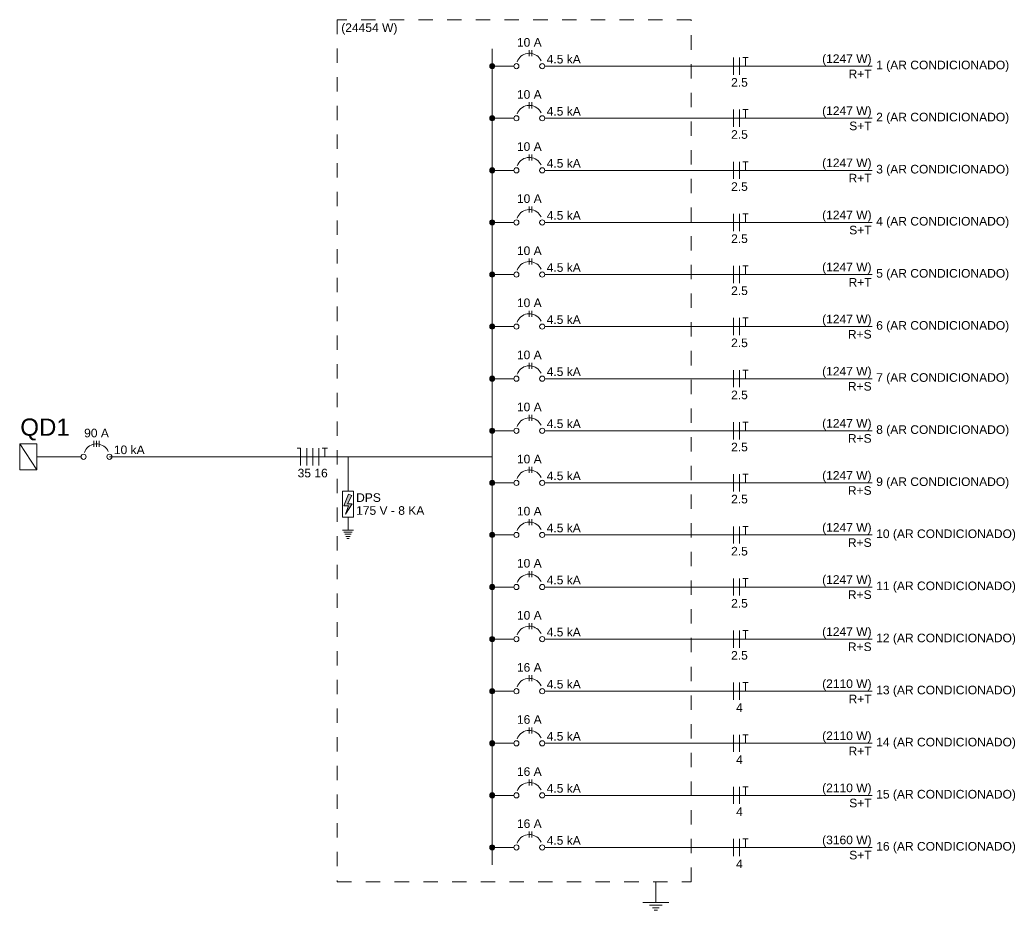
# Model space of a CAD drawing. Header units: feet. Extents: x -18 to 1038, y -110 to 48.
# Tile 193 of 199: x 921.68 to 930.25, y -9.59 to -1.83. Entities that reach past the tile are written whole.
import ezdxf

# ---------------------------------------------------------------- set-up
doc = ezdxf.new("R2010")
doc.units = ezdxf.units.FT
doc.header["$MEASUREMENT"] = 0
doc.linetypes.add('JIS_02_1.2', pattern=[0.25, 0.125, -0.125])
for name, color, linetype, lineweight in [('DI-Barramento', 6, 'Continuous', 5), ('DI-Disjuntor', 1, 'Continuous', 5), ('DI-Fios', 3, 'Continuous', 5), ('DI-Linhas do diagrama', 9, 'Continuous', 5), ('DI-Pontilhado', 7, 'JIS_02_1.2', 5), ('DI-Textos do diagrama', 7, 'Continuous', 5), ('DI-Títulos', 3, 'Continuous', 5)]:
    doc.layers.add(name, color=color, linetype=linetype, lineweight=lineweight)
doc.styles.add('Arial', font='arial.ttf')

msp = doc.modelspace()

# ---------------------------------------------------------------- hatches: boundary and pattern name
at = {"layer": 'DI-Barramento', "linetype": 'Continuous'}
msp.add_hatch(color=256, dxfattribs=at).paths.add_polyline_path([(925.8135, -2.2371), (925.8135, -2.2352), (925.8132, -2.2332), (925.8128, -2.2313), (925.8122, -2.2294), (925.8114, -2.2276), (925.8105, -2.2259), (925.8095, -2.2242), (925.8083, -2.2227), (925.8069, -2.2212), (925.8055, -2.2199), (925.8039, -2.2187), (925.8023, -2.2177), (925.8005, -2.2168), (925.7987, -2.216), (925.7969, -2.2154), (925.7949, -2.215), (925.793, -2.2147), (925.791, -2.2146), (925.7891, -2.2147), (925.7871, -2.215), (925.7852, -2.2154), (925.7833, -2.216), (925.7815, -2.2168), (925.7798, -2.2177), (925.7781, -2.2187), (925.7766, -2.2199), (925.7751, -2.2212), (925.7738, -2.2227), (925.7726, -2.2242), (925.7716, -2.2259), (925.7706, -2.2276), (925.7699, -2.2294), (925.7693, -2.2313), (925.7689, -2.2332), (925.7686, -2.2352), (925.7685, -2.2371), (925.7686, -2.2391), (925.7689, -2.2411), (925.7693, -2.243), (925.7699, -2.2448), (925.7706, -2.2467), (925.7716, -2.2484), (925.7726, -2.25), (925.7738, -2.2516), (925.7751, -2.2531), (925.7766, -2.2544), (925.7781, -2.2556), (925.7798, -2.2566), (925.7815, -2.2575), (925.7833, -2.2583), (925.7852, -2.2589), (925.7871, -2.2593), (925.7891, -2.2596), (925.791, -2.2596), (925.793, -2.2596), (925.7949, -2.2593), (925.7969, -2.2589), (925.7987, -2.2583), (925.8005, -2.2575), (925.8023, -2.2566), (925.8039, -2.2556), (925.8055, -2.2544), (925.8069, -2.2531), (925.8083, -2.2516), (925.8095, -2.25), (925.8105, -2.2484), (925.8114, -2.2467), (925.8122, -2.2448), (925.8128, -2.243), (925.8132, -2.2411), (925.8135, -2.2391)])
at = {"layer": 'DI-Textos do diagrama', "linetype": 'Continuous'}
for color, points in [(256, [(925.8135, -2.6909), (925.8135, -2.6889), (925.8132, -2.687), (925.8128, -2.6851), (925.8122, -2.6832), (925.8114, -2.6814), (925.8105, -2.6796), (925.8095, -2.678), (925.8083, -2.6764), (925.8069, -2.675), (925.8055, -2.6737), (925.8039, -2.6725), (925.8023, -2.6714), (925.8005, -2.6705), (925.7987, -2.6698), (925.7969, -2.6692), (925.7949, -2.6687), (925.793, -2.6685), (925.791, -2.6684), (925.7891, -2.6685), (925.7871, -2.6687), (925.7852, -2.6692), (925.7833, -2.6698), (925.7815, -2.6705), (925.7798, -2.6714), (925.7781, -2.6725), (925.7766, -2.6737), (925.7751, -2.675), (925.7738, -2.6764), (925.7726, -2.678), (925.7716, -2.6796), (925.7706, -2.6814), (925.7699, -2.6832), (925.7693, -2.6851), (925.7689, -2.687), (925.7686, -2.6889), (925.7685, -2.6909), (925.7686, -2.6929), (925.7689, -2.6948), (925.7693, -2.6967), (925.7699, -2.6986), (925.7706, -2.7004), (925.7716, -2.7021), (925.7726, -2.7038), (925.7738, -2.7054), (925.7751, -2.7068), (925.7766, -2.7081), (925.7781, -2.7093), (925.7798, -2.7104), (925.7815, -2.7113), (925.7833, -2.712), (925.7852, -2.7126), (925.7871, -2.7131), (925.7891, -2.7133), (925.791, -2.7134), (925.793, -2.7133), (925.7949, -2.7131), (925.7969, -2.7126), (925.7987, -2.712), (925.8005, -2.7113), (925.8023, -2.7104), (925.8039, -2.7093), (925.8055, -2.7081), (925.8069, -2.7068), (925.8083, -2.7054), (925.8095, -2.7038), (925.8105, -2.7021), (925.8114, -2.7004), (925.8122, -2.6986), (925.8128, -2.6967), (925.8132, -2.6948), (925.8135, -2.6929)]), (256, [(925.8135, -3.1446), (925.8135, -3.1427), (925.8132, -3.1407), (925.8128, -3.1388), (925.8122, -3.1369), (925.8114, -3.1351), (925.8105, -3.1334), (925.8095, -3.1317), (925.8083, -3.1302), (925.8069, -3.1287), (925.8055, -3.1274), (925.8039, -3.1262), (925.8023, -3.1252), (925.8005, -3.1243), (925.7987, -3.1235), (925.7969, -3.1229), (925.7949, -3.1225), (925.793, -3.1222), (925.791, -3.1221), (925.7891, -3.1222), (925.7871, -3.1225), (925.7852, -3.1229), (925.7833, -3.1235), (925.7815, -3.1243), (925.7798, -3.1252), (925.7781, -3.1262), (925.7766, -3.1274), (925.7751, -3.1287), (925.7738, -3.1302), (925.7726, -3.1317), (925.7716, -3.1334), (925.7706, -3.1351), (925.7699, -3.1369), (925.7693, -3.1388), (925.7689, -3.1407), (925.7686, -3.1427), (925.7685, -3.1446), (925.7686, -3.1466), (925.7689, -3.1486), (925.7693, -3.1505), (925.7699, -3.1523), (925.7706, -3.1542), (925.7716, -3.1559), (925.7726, -3.1575), (925.7738, -3.1591), (925.7751, -3.1606), (925.7766, -3.1619), (925.7781, -3.1631), (925.7798, -3.1641), (925.7815, -3.165), (925.7833, -3.1658), (925.7852, -3.1664), (925.7871, -3.1668), (925.7891, -3.1671), (925.791, -3.1671), (925.793, -3.1671), (925.7949, -3.1668), (925.7969, -3.1664), (925.7987, -3.1658), (925.8005, -3.165), (925.8023, -3.1641), (925.8039, -3.1631), (925.8055, -3.1619), (925.8069, -3.1606), (925.8083, -3.1591), (925.8095, -3.1575), (925.8105, -3.1559), (925.8114, -3.1542), (925.8122, -3.1523), (925.8128, -3.1505), (925.8132, -3.1486), (925.8135, -3.1466)]), (256, [(925.8135, -3.5984), (925.8135, -3.5964), (925.8132, -3.5945), (925.8128, -3.5926), (925.8122, -3.5907), (925.8114, -3.5889), (925.8105, -3.5871), (925.8095, -3.5855), (925.8083, -3.5839), (925.8069, -3.5825), (925.8055, -3.5812), (925.8039, -3.58), (925.8023, -3.5789), (925.8005, -3.578), (925.7987, -3.5773), (925.7969, -3.5767), (925.7949, -3.5762), (925.793, -3.576), (925.791, -3.5759), (925.7891, -3.576), (925.7871, -3.5762), (925.7852, -3.5767), (925.7833, -3.5773), (925.7815, -3.578), (925.7798, -3.5789), (925.7781, -3.58), (925.7766, -3.5812), (925.7751, -3.5825), (925.7738, -3.5839), (925.7726, -3.5855), (925.7716, -3.5871), (925.7706, -3.5889), (925.7699, -3.5907), (925.7693, -3.5926), (925.7689, -3.5945), (925.7686, -3.5964), (925.7685, -3.5984), (925.7686, -3.6004), (925.7689, -3.6023), (925.7693, -3.6042), (925.7699, -3.6061), (925.7706, -3.6079), (925.7716, -3.6096), (925.7726, -3.6113), (925.7738, -3.6129), (925.7751, -3.6143), (925.7766, -3.6156), (925.7781, -3.6168), (925.7798, -3.6179), (925.7815, -3.6188), (925.7833, -3.6195), (925.7852, -3.6201), (925.7871, -3.6206), (925.7891, -3.6208), (925.791, -3.6209), (925.793, -3.6208), (925.7949, -3.6206), (925.7969, -3.6201), (925.7987, -3.6195), (925.8005, -3.6188), (925.8023, -3.6179), (925.8039, -3.6168), (925.8055, -3.6156), (925.8069, -3.6143), (925.8083, -3.6129), (925.8095, -3.6113), (925.8105, -3.6096), (925.8114, -3.6079), (925.8122, -3.6061), (925.8128, -3.6042), (925.8132, -3.6023), (925.8135, -3.6004)]), (256, [(925.8135, -4.0521), (925.8135, -4.0502), (925.8132, -4.0482), (925.8128, -4.0463), (925.8122, -4.0444), (925.8114, -4.0426), (925.8105, -4.0409), (925.8095, -4.0392), (925.8083, -4.0377), (925.8069, -4.0362), (925.8055, -4.0349), (925.8039, -4.0337), (925.8023, -4.0327), (925.8005, -4.0318), (925.7987, -4.031), (925.7969, -4.0304), (925.7949, -4.03), (925.793, -4.0297), (925.791, -4.0296), (925.7891, -4.0297), (925.7871, -4.03), (925.7852, -4.0304), (925.7833, -4.031), (925.7815, -4.0318), (925.7798, -4.0327), (925.7781, -4.0337), (925.7766, -4.0349), (925.7751, -4.0362), (925.7738, -4.0377), (925.7726, -4.0392), (925.7716, -4.0409), (925.7706, -4.0426), (925.7699, -4.0444), (925.7693, -4.0463), (925.7689, -4.0482), (925.7686, -4.0502), (925.7685, -4.0521), (925.7686, -4.0541), (925.7689, -4.0561), (925.7693, -4.058), (925.7699, -4.0598), (925.7706, -4.0617), (925.7716, -4.0634), (925.7726, -4.065), (925.7738, -4.0666), (925.7751, -4.0681), (925.7766, -4.0694), (925.7781, -4.0706), (925.7798, -4.0716), (925.7815, -4.0725), (925.7833, -4.0733), (925.7852, -4.0739), (925.7871, -4.0743), (925.7891, -4.0746), (925.791, -4.0746), (925.793, -4.0746), (925.7949, -4.0743), (925.7969, -4.0739), (925.7987, -4.0733), (925.8005, -4.0725), (925.8023, -4.0716), (925.8039, -4.0706), (925.8055, -4.0694), (925.8069, -4.0681), (925.8083, -4.0666), (925.8095, -4.065), (925.8105, -4.0634), (925.8114, -4.0617), (925.8122, -4.0598), (925.8128, -4.058), (925.8132, -4.0561), (925.8135, -4.0541)]), (256, [(925.8135, -4.5059), (925.8135, -4.5039), (925.8132, -4.502), (925.8128, -4.5001), (925.8122, -4.4982), (925.8114, -4.4964), (925.8105, -4.4946), (925.8095, -4.493), (925.8083, -4.4914), (925.8069, -4.49), (925.8055, -4.4887), (925.8039, -4.4875), (925.8023, -4.4864), (925.8005, -4.4855), (925.7987, -4.4848), (925.7969, -4.4842), (925.7949, -4.4837), (925.793, -4.4835), (925.791, -4.4834), (925.7891, -4.4835), (925.7871, -4.4837), (925.7852, -4.4842), (925.7833, -4.4848), (925.7815, -4.4855), (925.7798, -4.4864), (925.7781, -4.4875), (925.7766, -4.4887), (925.7751, -4.49), (925.7738, -4.4914), (925.7726, -4.493), (925.7716, -4.4946), (925.7706, -4.4964), (925.7699, -4.4982), (925.7693, -4.5001), (925.7689, -4.502), (925.7686, -4.5039), (925.7685, -4.5059), (925.7686, -4.5079), (925.7689, -4.5098), (925.7693, -4.5117), (925.7699, -4.5136), (925.7706, -4.5154), (925.7716, -4.5171), (925.7726, -4.5188), (925.7738, -4.5204), (925.7751, -4.5218), (925.7766, -4.5231), (925.7781, -4.5243), (925.7798, -4.5254), (925.7815, -4.5263), (925.7833, -4.527), (925.7852, -4.5276), (925.7871, -4.5281), (925.7891, -4.5283), (925.791, -4.5284), (925.793, -4.5283), (925.7949, -4.5281), (925.7969, -4.5276), (925.7987, -4.527), (925.8005, -4.5263), (925.8023, -4.5254), (925.8039, -4.5243), (925.8055, -4.5231), (925.8069, -4.5218), (925.8083, -4.5204), (925.8095, -4.5188), (925.8105, -4.5171), (925.8114, -4.5154), (925.8122, -4.5136), (925.8128, -4.5117), (925.8132, -4.5098), (925.8135, -4.5079)]), (256, [(925.8135, -4.9596), (925.8135, -4.9577), (925.8132, -4.9557), (925.8128, -4.9538), (925.8122, -4.9519), (925.8114, -4.9501), (925.8105, -4.9484), (925.8095, -4.9467), (925.8083, -4.9452), (925.8069, -4.9437), (925.8055, -4.9424), (925.8039, -4.9412), (925.8023, -4.9402), (925.8005, -4.9393), (925.7987, -4.9385), (925.7969, -4.9379), (925.7949, -4.9375), (925.793, -4.9372), (925.791, -4.9371), (925.7891, -4.9372), (925.7871, -4.9375), (925.7852, -4.9379), (925.7833, -4.9385), (925.7815, -4.9393), (925.7798, -4.9402), (925.7781, -4.9412), (925.7766, -4.9424), (925.7751, -4.9437), (925.7738, -4.9452), (925.7726, -4.9467), (925.7716, -4.9484), (925.7706, -4.9501), (925.7699, -4.9519), (925.7693, -4.9538), (925.7689, -4.9557), (925.7686, -4.9577), (925.7685, -4.9596), (925.7686, -4.9616), (925.7689, -4.9636), (925.7693, -4.9655), (925.7699, -4.9673), (925.7706, -4.9692), (925.7716, -4.9709), (925.7726, -4.9725), (925.7738, -4.9741), (925.7751, -4.9756), (925.7766, -4.9769), (925.7781, -4.9781), (925.7798, -4.9791), (925.7815, -4.98), (925.7833, -4.9808), (925.7852, -4.9814), (925.7871, -4.9818), (925.7891, -4.9821), (925.791, -4.9821), (925.793, -4.9821), (925.7949, -4.9818), (925.7969, -4.9814), (925.7987, -4.9808), (925.8005, -4.98), (925.8023, -4.9791), (925.8039, -4.9781), (925.8055, -4.9769), (925.8069, -4.9756), (925.8083, -4.9741), (925.8095, -4.9725), (925.8105, -4.9709), (925.8114, -4.9692), (925.8122, -4.9673), (925.8128, -4.9655), (925.8132, -4.9636), (925.8135, -4.9616)]), (256, [(925.8135, -5.4134), (925.8135, -5.4114), (925.8132, -5.4095), (925.8128, -5.4076), (925.8122, -5.4057), (925.8114, -5.4039), (925.8105, -5.4021), (925.8095, -5.4005), (925.8083, -5.3989), (925.8069, -5.3975), (925.8055, -5.3962), (925.8039, -5.395), (925.8023, -5.3939), (925.8005, -5.393), (925.7987, -5.3923), (925.7969, -5.3917), (925.7949, -5.3912), (925.793, -5.391), (925.791, -5.3909), (925.7891, -5.391), (925.7871, -5.3912), (925.7852, -5.3917), (925.7833, -5.3923), (925.7815, -5.393), (925.7798, -5.3939), (925.7781, -5.395), (925.7766, -5.3962), (925.7751, -5.3975), (925.7738, -5.3989), (925.7726, -5.4005), (925.7716, -5.4021), (925.7706, -5.4039), (925.7699, -5.4057), (925.7693, -5.4076), (925.7689, -5.4095), (925.7686, -5.4114), (925.7685, -5.4134), (925.7686, -5.4154), (925.7689, -5.4173), (925.7693, -5.4192), (925.7699, -5.4211), (925.7706, -5.4229), (925.7716, -5.4246), (925.7726, -5.4263), (925.7738, -5.4279), (925.7751, -5.4293), (925.7766, -5.4306), (925.7781, -5.4318), (925.7798, -5.4329), (925.7815, -5.4338), (925.7833, -5.4345), (925.7852, -5.4351), (925.7871, -5.4356), (925.7891, -5.4358), (925.791, -5.4359), (925.793, -5.4358), (925.7949, -5.4356), (925.7969, -5.4351), (925.7987, -5.4345), (925.8005, -5.4338), (925.8023, -5.4329), (925.8039, -5.4318), (925.8055, -5.4306), (925.8069, -5.4293), (925.8083, -5.4279), (925.8095, -5.4263), (925.8105, -5.4246), (925.8114, -5.4229), (925.8122, -5.4211), (925.8128, -5.4192), (925.8132, -5.4173), (925.8135, -5.4154)]), (256, [(925.8135, -5.8671), (925.8135, -5.8652), (925.8132, -5.8632), (925.8128, -5.8613), (925.8122, -5.8594), (925.8114, -5.8576), (925.8105, -5.8559), (925.8095, -5.8542), (925.8083, -5.8527), (925.8069, -5.8512), (925.8055, -5.8499), (925.8039, -5.8487), (925.8023, -5.8477), (925.8005, -5.8468), (925.7987, -5.846), (925.7969, -5.8454), (925.7949, -5.845), (925.793, -5.8447), (925.791, -5.8446), (925.7891, -5.8447), (925.7871, -5.845), (925.7852, -5.8454), (925.7833, -5.846), (925.7815, -5.8468), (925.7798, -5.8477), (925.7781, -5.8487), (925.7766, -5.8499), (925.7751, -5.8512), (925.7738, -5.8527), (925.7726, -5.8542), (925.7716, -5.8559), (925.7706, -5.8576), (925.7699, -5.8594), (925.7693, -5.8613), (925.7689, -5.8632), (925.7686, -5.8652), (925.7685, -5.8671), (925.7686, -5.8691), (925.7689, -5.8711), (925.7693, -5.873), (925.7699, -5.8748), (925.7706, -5.8767), (925.7716, -5.8784), (925.7726, -5.88), (925.7738, -5.8816), (925.7751, -5.8831), (925.7766, -5.8844), (925.7781, -5.8856), (925.7798, -5.8866), (925.7815, -5.8875), (925.7833, -5.8883), (925.7852, -5.8889), (925.7871, -5.8893), (925.7891, -5.8896), (925.791, -5.8896), (925.793, -5.8896), (925.7949, -5.8893), (925.7969, -5.8889), (925.7987, -5.8883), (925.8005, -5.8875), (925.8023, -5.8866), (925.8039, -5.8856), (925.8055, -5.8844), (925.8069, -5.8831), (925.8083, -5.8816), (925.8095, -5.88), (925.8105, -5.8784), (925.8114, -5.8767), (925.8122, -5.8748), (925.8128, -5.873), (925.8132, -5.8711), (925.8135, -5.8691)]), (7, [(924.5667, -5.9763), (924.5292, -6.0505), (924.5704, -6.0505), (924.5142, -6.1405), (924.5404, -6.0685), (924.4973, -6.0685), (924.5404, -5.965)]), (256, [(925.8135, -6.3209), (925.8135, -6.3189), (925.8132, -6.317), (925.8128, -6.3151), (925.8122, -6.3132), (925.8114, -6.3114), (925.8105, -6.3096), (925.8095, -6.308), (925.8083, -6.3064), (925.8069, -6.305), (925.8055, -6.3037), (925.8039, -6.3025), (925.8023, -6.3014), (925.8005, -6.3005), (925.7987, -6.2998), (925.7969, -6.2992), (925.7949, -6.2987), (925.793, -6.2985), (925.791, -6.2984), (925.7891, -6.2985), (925.7871, -6.2987), (925.7852, -6.2992), (925.7833, -6.2998), (925.7815, -6.3005), (925.7798, -6.3014), (925.7781, -6.3025), (925.7766, -6.3037), (925.7751, -6.305), (925.7738, -6.3064), (925.7726, -6.308), (925.7716, -6.3096), (925.7706, -6.3114), (925.7699, -6.3132), (925.7693, -6.3151), (925.7689, -6.317), (925.7686, -6.3189), (925.7685, -6.3209), (925.7686, -6.3229), (925.7689, -6.3248), (925.7693, -6.3267), (925.7699, -6.3286), (925.7706, -6.3304), (925.7716, -6.3321), (925.7726, -6.3338), (925.7738, -6.3354), (925.7751, -6.3368), (925.7766, -6.3381), (925.7781, -6.3393), (925.7798, -6.3404), (925.7815, -6.3413), (925.7833, -6.342), (925.7852, -6.3426), (925.7871, -6.3431), (925.7891, -6.3433), (925.791, -6.3434), (925.793, -6.3433), (925.7949, -6.3431), (925.7969, -6.3426), (925.7987, -6.342), (925.8005, -6.3413), (925.8023, -6.3404), (925.8039, -6.3393), (925.8055, -6.3381), (925.8069, -6.3368), (925.8083, -6.3354), (925.8095, -6.3338), (925.8105, -6.3321), (925.8114, -6.3304), (925.8122, -6.3286), (925.8128, -6.3267), (925.8132, -6.3248), (925.8135, -6.3229)]), (256, [(925.8135, -6.7746), (925.8135, -6.7727), (925.8132, -6.7707), (925.8128, -6.7688), (925.8122, -6.7669), (925.8114, -6.7651), (925.8105, -6.7634), (925.8095, -6.7617), (925.8083, -6.7602), (925.8069, -6.7587), (925.8055, -6.7574), (925.8039, -6.7562), (925.8023, -6.7552), (925.8005, -6.7543), (925.7987, -6.7535), (925.7969, -6.7529), (925.7949, -6.7525), (925.793, -6.7522), (925.791, -6.7521), (925.7891, -6.7522), (925.7871, -6.7525), (925.7852, -6.7529), (925.7833, -6.7535), (925.7815, -6.7543), (925.7798, -6.7552), (925.7781, -6.7562), (925.7766, -6.7574), (925.7751, -6.7587), (925.7738, -6.7602), (925.7726, -6.7617), (925.7716, -6.7634), (925.7706, -6.7651), (925.7699, -6.7669), (925.7693, -6.7688), (925.7689, -6.7707), (925.7686, -6.7727), (925.7685, -6.7746), (925.7686, -6.7766), (925.7689, -6.7786), (925.7693, -6.7805), (925.7699, -6.7823), (925.7706, -6.7842), (925.7716, -6.7859), (925.7726, -6.7875), (925.7738, -6.7891), (925.7751, -6.7906), (925.7766, -6.7919), (925.7781, -6.7931), (925.7798, -6.7941), (925.7815, -6.795), (925.7833, -6.7958), (925.7852, -6.7964), (925.7871, -6.7968), (925.7891, -6.7971), (925.791, -6.7971), (925.793, -6.7971), (925.7949, -6.7968), (925.7969, -6.7964), (925.7987, -6.7958), (925.8005, -6.795), (925.8023, -6.7941), (925.8039, -6.7931), (925.8055, -6.7919), (925.8069, -6.7906), (925.8083, -6.7891), (925.8095, -6.7875), (925.8105, -6.7859), (925.8114, -6.7842), (925.8122, -6.7823), (925.8128, -6.7805), (925.8132, -6.7786), (925.8135, -6.7766)]), (256, [(925.8135, -7.2284), (925.8135, -7.2264), (925.8132, -7.2245), (925.8128, -7.2226), (925.8122, -7.2207), (925.8114, -7.2189), (925.8105, -7.2171), (925.8095, -7.2155), (925.8083, -7.2139), (925.8069, -7.2125), (925.8055, -7.2112), (925.8039, -7.21), (925.8023, -7.2089), (925.8005, -7.208), (925.7987, -7.2073), (925.7969, -7.2067), (925.7949, -7.2062), (925.793, -7.206), (925.791, -7.2059), (925.7891, -7.206), (925.7871, -7.2062), (925.7852, -7.2067), (925.7833, -7.2073), (925.7815, -7.208), (925.7798, -7.2089), (925.7781, -7.21), (925.7766, -7.2112), (925.7751, -7.2125), (925.7738, -7.2139), (925.7726, -7.2155), (925.7716, -7.2171), (925.7706, -7.2189), (925.7699, -7.2207), (925.7693, -7.2226), (925.7689, -7.2245), (925.7686, -7.2264), (925.7685, -7.2284), (925.7686, -7.2304), (925.7689, -7.2323), (925.7693, -7.2342), (925.7699, -7.2361), (925.7706, -7.2379), (925.7716, -7.2396), (925.7726, -7.2413), (925.7738, -7.2429), (925.7751, -7.2443), (925.7766, -7.2456), (925.7781, -7.2468), (925.7798, -7.2479), (925.7815, -7.2488), (925.7833, -7.2495), (925.7852, -7.2501), (925.7871, -7.2506), (925.7891, -7.2508), (925.791, -7.2509), (925.793, -7.2508), (925.7949, -7.2506), (925.7969, -7.2501), (925.7987, -7.2495), (925.8005, -7.2488), (925.8023, -7.2479), (925.8039, -7.2468), (925.8055, -7.2456), (925.8069, -7.2443), (925.8083, -7.2429), (925.8095, -7.2413), (925.8105, -7.2396), (925.8114, -7.2379), (925.8122, -7.2361), (925.8128, -7.2342), (925.8132, -7.2323), (925.8135, -7.2304)]), (256, [(925.8135, -7.6821), (925.8135, -7.6802), (925.8132, -7.6782), (925.8128, -7.6763), (925.8122, -7.6744), (925.8114, -7.6726), (925.8105, -7.6709), (925.8095, -7.6692), (925.8083, -7.6677), (925.8069, -7.6662), (925.8055, -7.6649), (925.8039, -7.6637), (925.8023, -7.6627), (925.8005, -7.6618), (925.7987, -7.661), (925.7969, -7.6604), (925.7949, -7.66), (925.793, -7.6597), (925.791, -7.6596), (925.7891, -7.6597), (925.7871, -7.66), (925.7852, -7.6604), (925.7833, -7.661), (925.7815, -7.6618), (925.7798, -7.6627), (925.7781, -7.6637), (925.7766, -7.6649), (925.7751, -7.6662), (925.7738, -7.6677), (925.7726, -7.6692), (925.7716, -7.6709), (925.7706, -7.6726), (925.7699, -7.6744), (925.7693, -7.6763), (925.7689, -7.6782), (925.7686, -7.6802), (925.7685, -7.6821), (925.7686, -7.6841), (925.7689, -7.6861), (925.7693, -7.688), (925.7699, -7.6898), (925.7706, -7.6917), (925.7716, -7.6934), (925.7726, -7.695), (925.7738, -7.6966), (925.7751, -7.6981), (925.7766, -7.6994), (925.7781, -7.7006), (925.7798, -7.7016), (925.7815, -7.7025), (925.7833, -7.7033), (925.7852, -7.7039), (925.7871, -7.7043), (925.7891, -7.7046), (925.791, -7.7046), (925.793, -7.7046), (925.7949, -7.7043), (925.7969, -7.7039), (925.7987, -7.7033), (925.8005, -7.7025), (925.8023, -7.7016), (925.8039, -7.7006), (925.8055, -7.6994), (925.8069, -7.6981), (925.8083, -7.6966), (925.8095, -7.695), (925.8105, -7.6934), (925.8114, -7.6917), (925.8122, -7.6898), (925.8128, -7.688), (925.8132, -7.6861), (925.8135, -7.6841)]), (256, [(925.8135, -8.1359), (925.8135, -8.1339), (925.8132, -8.132), (925.8128, -8.1301), (925.8122, -8.1282), (925.8114, -8.1264), (925.8105, -8.1246), (925.8095, -8.123), (925.8083, -8.1214), (925.8069, -8.12), (925.8055, -8.1187), (925.8039, -8.1175), (925.8023, -8.1164), (925.8005, -8.1155), (925.7987, -8.1148), (925.7969, -8.1142), (925.7949, -8.1137), (925.793, -8.1135), (925.791, -8.1134), (925.7891, -8.1135), (925.7871, -8.1137), (925.7852, -8.1142), (925.7833, -8.1148), (925.7815, -8.1155), (925.7798, -8.1164), (925.7781, -8.1175), (925.7766, -8.1187), (925.7751, -8.12), (925.7738, -8.1214), (925.7726, -8.123), (925.7716, -8.1246), (925.7706, -8.1264), (925.7699, -8.1282), (925.7693, -8.1301), (925.7689, -8.132), (925.7686, -8.1339), (925.7685, -8.1359), (925.7686, -8.1379), (925.7689, -8.1398), (925.7693, -8.1417), (925.7699, -8.1436), (925.7706, -8.1454), (925.7716, -8.1471), (925.7726, -8.1488), (925.7738, -8.1504), (925.7751, -8.1518), (925.7766, -8.1531), (925.7781, -8.1543), (925.7798, -8.1554), (925.7815, -8.1563), (925.7833, -8.157), (925.7852, -8.1576), (925.7871, -8.1581), (925.7891, -8.1583), (925.791, -8.1584), (925.793, -8.1583), (925.7949, -8.1581), (925.7969, -8.1576), (925.7987, -8.157), (925.8005, -8.1563), (925.8023, -8.1554), (925.8039, -8.1543), (925.8055, -8.1531), (925.8069, -8.1518), (925.8083, -8.1504), (925.8095, -8.1488), (925.8105, -8.1471), (925.8114, -8.1454), (925.8122, -8.1436), (925.8128, -8.1417), (925.8132, -8.1398), (925.8135, -8.1379)]), (256, [(925.8135, -8.5896), (925.8135, -8.5877), (925.8132, -8.5857), (925.8128, -8.5838), (925.8122, -8.5819), (925.8114, -8.5801), (925.8105, -8.5784), (925.8095, -8.5767), (925.8083, -8.5752), (925.8069, -8.5737), (925.8055, -8.5724), (925.8039, -8.5712), (925.8023, -8.5702), (925.8005, -8.5693), (925.7987, -8.5685), (925.7969, -8.5679), (925.7949, -8.5675), (925.793, -8.5672), (925.791, -8.5671), (925.7891, -8.5672), (925.7871, -8.5675), (925.7852, -8.5679), (925.7833, -8.5685), (925.7815, -8.5693), (925.7798, -8.5702), (925.7781, -8.5712), (925.7766, -8.5724), (925.7751, -8.5737), (925.7738, -8.5752), (925.7726, -8.5767), (925.7716, -8.5784), (925.7706, -8.5801), (925.7699, -8.5819), (925.7693, -8.5838), (925.7689, -8.5857), (925.7686, -8.5877), (925.7685, -8.5896), (925.7686, -8.5916), (925.7689, -8.5936), (925.7693, -8.5955), (925.7699, -8.5973), (925.7706, -8.5992), (925.7716, -8.6009), (925.7726, -8.6025), (925.7738, -8.6041), (925.7751, -8.6056), (925.7766, -8.6069), (925.7781, -8.6081), (925.7798, -8.6091), (925.7815, -8.61), (925.7833, -8.6108), (925.7852, -8.6114), (925.7871, -8.6118), (925.7891, -8.6121), (925.791, -8.6121), (925.793, -8.6121), (925.7949, -8.6118), (925.7969, -8.6114), (925.7987, -8.6108), (925.8005, -8.61), (925.8023, -8.6091), (925.8039, -8.6081), (925.8055, -8.6069), (925.8069, -8.6056), (925.8083, -8.6041), (925.8095, -8.6025), (925.8105, -8.6009), (925.8114, -8.5992), (925.8122, -8.5973), (925.8128, -8.5955), (925.8132, -8.5936), (925.8135, -8.5916)]), (256, [(925.8135, -9.0434), (925.8135, -9.0414), (925.8132, -9.0395), (925.8128, -9.0376), (925.8122, -9.0357), (925.8114, -9.0339), (925.8105, -9.0321), (925.8095, -9.0305), (925.8083, -9.0289), (925.8069, -9.0275), (925.8055, -9.0262), (925.8039, -9.025), (925.8023, -9.0239), (925.8005, -9.023), (925.7987, -9.0223), (925.7969, -9.0217), (925.7949, -9.0212), (925.793, -9.021), (925.791, -9.0209), (925.7891, -9.021), (925.7871, -9.0212), (925.7852, -9.0217), (925.7833, -9.0223), (925.7815, -9.023), (925.7798, -9.0239), (925.7781, -9.025), (925.7766, -9.0262), (925.7751, -9.0275), (925.7738, -9.0289), (925.7726, -9.0305), (925.7716, -9.0321), (925.7706, -9.0339), (925.7699, -9.0357), (925.7693, -9.0376), (925.7689, -9.0395), (925.7686, -9.0414), (925.7685, -9.0434), (925.7686, -9.0454), (925.7689, -9.0473), (925.7693, -9.0492), (925.7699, -9.0511), (925.7706, -9.0529), (925.7716, -9.0546), (925.7726, -9.0563), (925.7738, -9.0579), (925.7751, -9.0593), (925.7766, -9.0606), (925.7781, -9.0618), (925.7798, -9.0629), (925.7815, -9.0638), (925.7833, -9.0645), (925.7852, -9.0651), (925.7871, -9.0656), (925.7891, -9.0658), (925.791, -9.0659), (925.793, -9.0658), (925.7949, -9.0656), (925.7969, -9.0651), (925.7987, -9.0645), (925.8005, -9.0638), (925.8023, -9.0629), (925.8039, -9.0618), (925.8055, -9.0606), (925.8069, -9.0593), (925.8083, -9.0579), (925.8095, -9.0563), (925.8105, -9.0546), (925.8114, -9.0529), (925.8122, -9.0511), (925.8128, -9.0492), (925.8132, -9.0473), (925.8135, -9.0454)])]:
    msp.add_hatch(color=color, dxfattribs=at).paths.add_polyline_path(points)

# ---------------------------------------------------------------- linework, layer by layer
at = {"layer": 'DI-Barramento'}
msp.add_line((925.791, -2.0871), (925.791, -9.1934), dxfattribs=at)
msp.add_circle((925.791, -2.2371), 0.0225, dxfattribs=at)
at = {"layer": 'DI-Disjuntor'}
for p, q in [((926.1135, -2.1509), (926.1135, -2.0984)), ((926.136, -2.1509), (926.136, -2.0984)), ((926.1135, -2.6046), (926.1135, -2.5521)), ((926.136, -2.6046), (926.136, -2.5521)), ((926.1135, -3.0584), (926.1135, -3.0059)), ((926.136, -3.0584), (926.136, -3.0059)), ((926.1135, -3.5121), (926.1135, -3.4596)), ((926.136, -3.5121), (926.136, -3.4596)), ((926.1135, -3.9659), (926.1135, -3.9134)), ((926.136, -3.9659), (926.136, -3.9134)), ((926.1135, -4.4196), (926.1135, -4.3671)), ((926.136, -4.4196), (926.136, -4.3671)), ((926.1135, -4.8734), (926.1135, -4.8209)), ((926.136, -4.8734), (926.136, -4.8209)), ((926.1135, -5.3271), (926.1135, -5.2746)), ((926.136, -5.3271), (926.136, -5.2746)), ((922.3223, -5.554), (922.3223, -5.5015)), ((922.3448, -5.554), (922.3448, -5.5015)), ((922.3673, -5.554), (922.3673, -5.5015)), ((926.1135, -5.7809), (926.1135, -5.7284)), ((926.136, -5.7809), (926.136, -5.7284)), ((924.4879, -5.9403), (924.5817, -5.9403)), ((924.4879, -6.1653), (924.4879, -5.9403)), ((924.5817, -5.9403), (924.5817, -6.1653)), ((924.5817, -6.1653), (924.4879, -6.1653)), ((926.1135, -6.2346), (926.1135, -6.1821)), ((926.136, -6.2346), (926.136, -6.1821)), ((926.1135, -6.6884), (926.1135, -6.6359)), ((926.136, -6.6884), (926.136, -6.6359)), ((926.1135, -7.1421), (926.1135, -7.0896)), ((926.136, -7.1421), (926.136, -7.0896)), ((926.1135, -7.5959), (926.1135, -7.5434)), ((926.136, -7.5959), (926.136, -7.5434)), ((926.1135, -8.0496), (926.1135, -7.9971)), ((926.136, -8.0496), (926.136, -7.9971)), ((926.1135, -8.5034), (926.1135, -8.4509)), ((926.136, -8.5034), (926.136, -8.4509)), ((926.1135, -8.9571), (926.1135, -8.9046)), ((926.136, -8.9571), (926.136, -8.9046))]:
    msp.add_line(p, q, dxfattribs=at)
for points in [[(926.2155, -2.1896), (926.2084, -2.1767), (926.1997, -2.1648), (926.1895, -2.1542), (926.1781, -2.145), (926.1655, -2.1374), (926.152, -2.1314), (926.1379, -2.1273), (926.1233, -2.1251), (926.1086, -2.1248), (926.094, -2.1264), (926.0797, -2.1299), (926.066, -2.1352), (926.0531, -2.1423), (926.0412, -2.151), (926.0306, -2.1611), (926.0214, -2.1726), (926.0137, -2.1852), (926.0078, -2.1987)], [(926.2155, -2.6433), (926.2084, -2.6304), (926.1997, -2.6186), (926.1895, -2.608), (926.1781, -2.5987), (926.1655, -2.5911), (926.152, -2.5852), (926.1379, -2.5811), (926.1233, -2.5788), (926.1086, -2.5785), (926.094, -2.5801), (926.0797, -2.5836), (926.066, -2.5889), (926.0531, -2.596), (926.0412, -2.6047), (926.0306, -2.6149), (926.0214, -2.6264), (926.0137, -2.6389), (926.0078, -2.6524)], [(926.2155, -3.0971), (926.2084, -3.0842), (926.1997, -3.0723), (926.1895, -3.0617), (926.1781, -3.0525), (926.1655, -3.0449), (926.152, -3.0389), (926.1379, -3.0348), (926.1233, -3.0326), (926.1086, -3.0323), (926.094, -3.0339), (926.0797, -3.0374), (926.066, -3.0427), (926.0531, -3.0498), (926.0412, -3.0585), (926.0306, -3.0686), (926.0214, -3.0801), (926.0137, -3.0927), (926.0078, -3.1062)], [(926.2155, -3.5508), (926.2084, -3.5379), (926.1997, -3.5261), (926.1895, -3.5155), (926.1781, -3.5062), (926.1655, -3.4986), (926.152, -3.4927), (926.1379, -3.4886), (926.1233, -3.4863), (926.1086, -3.486), (926.094, -3.4876), (926.0797, -3.4911), (926.066, -3.4964), (926.0531, -3.5035), (926.0412, -3.5122), (926.0306, -3.5224), (926.0214, -3.5339), (926.0137, -3.5464), (926.0078, -3.5599)], [(926.2155, -4.0046), (926.2084, -3.9917), (926.1997, -3.9798), (926.1895, -3.9692), (926.1781, -3.96), (926.1655, -3.9524), (926.152, -3.9464), (926.1379, -3.9423), (926.1233, -3.9401), (926.1086, -3.9398), (926.094, -3.9414), (926.0797, -3.9449), (926.066, -3.9502), (926.0531, -3.9573), (926.0412, -3.966), (926.0306, -3.9761), (926.0214, -3.9876), (926.0137, -4.0002), (926.0078, -4.0137)], [(926.2155, -4.4583), (926.2084, -4.4454), (926.1997, -4.4336), (926.1895, -4.423), (926.1781, -4.4137), (926.1655, -4.4061), (926.152, -4.4002), (926.1379, -4.3961), (926.1233, -4.3938), (926.1086, -4.3935), (926.094, -4.3951), (926.0797, -4.3986), (926.066, -4.4039), (926.0531, -4.411), (926.0412, -4.4197), (926.0306, -4.4299), (926.0214, -4.4414), (926.0137, -4.4539), (926.0078, -4.4674)], [(926.2155, -4.9121), (926.2084, -4.8992), (926.1997, -4.8873), (926.1895, -4.8767), (926.1781, -4.8675), (926.1655, -4.8599), (926.152, -4.8539), (926.1379, -4.8498), (926.1233, -4.8476), (926.1086, -4.8473), (926.094, -4.8489), (926.0797, -4.8524), (926.066, -4.8577), (926.0531, -4.8648), (926.0412, -4.8735), (926.0306, -4.8836), (926.0214, -4.8951), (926.0137, -4.9077), (926.0078, -4.9212)], [(926.2155, -5.3658), (926.2084, -5.3529), (926.1997, -5.3411), (926.1895, -5.3305), (926.1781, -5.3212), (926.1655, -5.3136), (926.152, -5.3077), (926.1379, -5.3036), (926.1233, -5.3013), (926.1086, -5.301), (926.094, -5.3026), (926.0797, -5.3061), (926.066, -5.3114), (926.0531, -5.3185), (926.0412, -5.3272), (926.0306, -5.3374), (926.0214, -5.3489), (926.0137, -5.3614), (926.0078, -5.3749)], [(922.4467, -5.5927), (922.4397, -5.5798), (922.431, -5.568), (922.4208, -5.5573), (922.4093, -5.5481), (922.3967, -5.5405), (922.3833, -5.5346), (922.3691, -5.5304), (922.3546, -5.5282), (922.3399, -5.5279), (922.3253, -5.5295), (922.311, -5.533), (922.2972, -5.5383), (922.2843, -5.5454), (922.2725, -5.5541), (922.2618, -5.5643), (922.2526, -5.5757), (922.245, -5.5883), (922.2391, -5.6018)], [(926.2155, -5.8196), (926.2084, -5.8067), (926.1997, -5.7948), (926.1895, -5.7842), (926.1781, -5.775), (926.1655, -5.7674), (926.152, -5.7614), (926.1379, -5.7573), (926.1233, -5.7551), (926.1086, -5.7548), (926.094, -5.7564), (926.0797, -5.7599), (926.066, -5.7652), (926.0531, -5.7723), (926.0412, -5.781), (926.0306, -5.7911), (926.0214, -5.8026), (926.0137, -5.8152), (926.0078, -5.8287)], [(926.2155, -6.2733), (926.2084, -6.2604), (926.1997, -6.2486), (926.1895, -6.238), (926.1781, -6.2287), (926.1655, -6.2211), (926.152, -6.2152), (926.1379, -6.2111), (926.1233, -6.2088), (926.1086, -6.2085), (926.094, -6.2101), (926.0797, -6.2136), (926.066, -6.2189), (926.0531, -6.226), (926.0412, -6.2347), (926.0306, -6.2449), (926.0214, -6.2564), (926.0137, -6.2689), (926.0078, -6.2824)], [(926.2155, -6.7271), (926.2084, -6.7142), (926.1997, -6.7023), (926.1895, -6.6917), (926.1781, -6.6825), (926.1655, -6.6749), (926.152, -6.6689), (926.1379, -6.6648), (926.1233, -6.6626), (926.1086, -6.6623), (926.094, -6.6639), (926.0797, -6.6674), (926.066, -6.6727), (926.0531, -6.6798), (926.0412, -6.6885), (926.0306, -6.6986), (926.0214, -6.7101), (926.0137, -6.7227), (926.0078, -6.7362)], [(926.2155, -7.1808), (926.2084, -7.1679), (926.1997, -7.1561), (926.1895, -7.1455), (926.1781, -7.1362), (926.1655, -7.1286), (926.152, -7.1227), (926.1379, -7.1186), (926.1233, -7.1163), (926.1086, -7.116), (926.094, -7.1176), (926.0797, -7.1211), (926.066, -7.1264), (926.0531, -7.1335), (926.0412, -7.1422), (926.0306, -7.1524), (926.0214, -7.1639), (926.0137, -7.1764), (926.0078, -7.1899)], [(926.2155, -7.6346), (926.2084, -7.6217), (926.1997, -7.6098), (926.1895, -7.5992), (926.1781, -7.59), (926.1655, -7.5824), (926.152, -7.5764), (926.1379, -7.5723), (926.1233, -7.5701), (926.1086, -7.5698), (926.094, -7.5714), (926.0797, -7.5749), (926.066, -7.5802), (926.0531, -7.5873), (926.0412, -7.596), (926.0306, -7.6061), (926.0214, -7.6176), (926.0137, -7.6302), (926.0078, -7.6437)], [(926.2155, -8.0883), (926.2084, -8.0754), (926.1997, -8.0636), (926.1895, -8.053), (926.1781, -8.0437), (926.1655, -8.0361), (926.152, -8.0302), (926.1379, -8.0261), (926.1233, -8.0238), (926.1086, -8.0235), (926.094, -8.0251), (926.0797, -8.0286), (926.066, -8.0339), (926.0531, -8.041), (926.0412, -8.0497), (926.0306, -8.0599), (926.0214, -8.0714), (926.0137, -8.0839), (926.0078, -8.0974)], [(926.2155, -8.5421), (926.2084, -8.5292), (926.1997, -8.5173), (926.1895, -8.5067), (926.1781, -8.4975), (926.1655, -8.4899), (926.152, -8.4839), (926.1379, -8.4798), (926.1233, -8.4776), (926.1086, -8.4773), (926.094, -8.4789), (926.0797, -8.4824), (926.066, -8.4877), (926.0531, -8.4948), (926.0412, -8.5035), (926.0306, -8.5136), (926.0214, -8.5251), (926.0137, -8.5377), (926.0078, -8.5512)], [(926.2155, -8.9958), (926.2084, -8.9829), (926.1997, -8.9711), (926.1895, -8.9605), (926.1781, -8.9512), (926.1655, -8.9436), (926.152, -8.9377), (926.1379, -8.9336), (926.1233, -8.9313), (926.1086, -8.931), (926.094, -8.9326), (926.0797, -8.9361), (926.066, -8.9414), (926.0531, -8.9485), (926.0412, -8.9572), (926.0306, -8.9674), (926.0214, -8.9789), (926.0137, -8.9914), (926.0078, -9.0049)]]:
    msp.add_lwpolyline(points, dxfattribs=at)
for centre in [(926.001, -2.2371), (926.226, -2.2371), (926.001, -2.6909), (926.226, -2.6909), (926.001, -3.1446), (926.226, -3.1446), (926.001, -3.5984), (926.226, -3.5984), (926.001, -4.0521), (926.226, -4.0521), (926.001, -4.5059), (926.226, -4.5059), (926.001, -4.9596), (926.226, -4.9596), (926.001, -5.4134), (926.226, -5.4134), (922.2323, -5.6403), (922.4573, -5.6403), (926.001, -5.8671), (926.226, -5.8671), (926.001, -6.3209), (926.226, -6.3209), (926.001, -6.7746), (926.226, -6.7746), (926.001, -7.2284), (926.226, -7.2284), (926.001, -7.6821), (926.226, -7.6821), (926.001, -8.1359), (926.226, -8.1359), (926.001, -8.5896), (926.226, -8.5896), (926.001, -9.0434), (926.226, -9.0434)]:
    msp.add_circle(centre, 0.0225, dxfattribs=at)
at = {"layer": 'DI-Fios'}
for p, q in [((927.891, -2.3121), (927.891, -2.1621)), ((927.9435, -2.3121), (927.9435, -2.1621)), ((927.972, -2.1621), (928.02, -2.1621)), ((927.996, -2.2371), (927.996, -2.1621)), ((927.891, -2.7659), (927.891, -2.6159)), ((927.9435, -2.7659), (927.9435, -2.6159)), ((927.972, -2.6159), (928.02, -2.6159)), ((927.996, -2.6909), (927.996, -2.6159)), ((927.891, -3.2196), (927.891, -3.0696)), ((927.9435, -3.2196), (927.9435, -3.0696)), ((927.972, -3.0696), (928.02, -3.0696)), ((927.996, -3.1446), (927.996, -3.0696)), ((927.891, -3.6734), (927.891, -3.5234)), ((927.9435, -3.6734), (927.9435, -3.5234)), ((927.972, -3.5234), (928.02, -3.5234)), ((927.996, -3.5984), (927.996, -3.5234)), ((927.891, -4.1271), (927.891, -3.9771)), ((927.9435, -4.1271), (927.9435, -3.9771)), ((927.972, -3.9771), (928.02, -3.9771)), ((927.996, -4.0521), (927.996, -3.9771)), ((927.891, -4.5809), (927.891, -4.4309)), ((927.9435, -4.5809), (927.9435, -4.4309)), ((927.972, -4.4309), (928.02, -4.4309)), ((927.996, -4.5059), (927.996, -4.4309)), ((927.891, -5.0346), (927.891, -4.8846)), ((927.9435, -5.0346), (927.9435, -4.8846)), ((927.972, -4.8846), (928.02, -4.8846)), ((927.996, -4.9596), (927.996, -4.8846)), ((927.891, -5.4884), (927.891, -5.3384)), ((927.9435, -5.4884), (927.9435, -5.3384)), ((927.972, -5.3384), (928.02, -5.3384)), ((927.996, -5.4134), (927.996, -5.3384)), ((924.1223, -5.5653), (924.0923, -5.5653)), ((924.1223, -5.7153), (924.1223, -5.5653)), ((924.1748, -5.7153), (924.1748, -5.5653)), ((924.2273, -5.7153), (924.2273, -5.5653)), ((924.2798, -5.7153), (924.2798, -5.5653)), ((924.3083, -5.5653), (924.3563, -5.5653)), ((924.3323, -5.6403), (924.3323, -5.5653)), ((927.891, -5.9421), (927.891, -5.7921)), ((927.9435, -5.9421), (927.9435, -5.7921)), ((927.972, -5.7921), (928.02, -5.7921)), ((927.996, -5.8671), (927.996, -5.7921)), ((927.891, -6.3959), (927.891, -6.2459)), ((927.9435, -6.3959), (927.9435, -6.2459)), ((927.972, -6.2459), (928.02, -6.2459)), ((927.996, -6.3209), (927.996, -6.2459)), ((927.891, -6.8496), (927.891, -6.6996)), ((927.9435, -6.8496), (927.9435, -6.6996)), ((927.972, -6.6996), (928.02, -6.6996)), ((927.996, -6.7746), (927.996, -6.6996)), ((927.891, -7.3034), (927.891, -7.1534)), ((927.9435, -7.3034), (927.9435, -7.1534)), ((927.972, -7.1534), (928.02, -7.1534)), ((927.996, -7.2284), (927.996, -7.1534)), ((927.891, -7.7571), (927.891, -7.6071)), ((927.9435, -7.7571), (927.9435, -7.6071)), ((927.972, -7.6071), (928.02, -7.6071)), ((927.996, -7.6821), (927.996, -7.6071)), ((927.891, -8.2109), (927.891, -8.0609)), ((927.9435, -8.2109), (927.9435, -8.0609)), ((927.972, -8.0609), (928.02, -8.0609)), ((927.996, -8.1359), (927.996, -8.0609)), ((927.891, -8.6646), (927.891, -8.5146)), ((927.9435, -8.6646), (927.9435, -8.5146)), ((927.972, -8.5146), (928.02, -8.5146)), ((927.996, -8.5896), (927.996, -8.5146)), ((927.891, -9.1184), (927.891, -8.9684)), ((927.9435, -9.1184), (927.9435, -8.9684)), ((927.972, -8.9684), (928.02, -8.9684)), ((927.996, -9.0434), (927.996, -8.9684))]:
    msp.add_line(p, q, dxfattribs=at)
at = {"layer": 'DI-Linhas do diagrama'}
for p, q in [((925.8135, -2.2371), (925.9785, -2.2371)), ((926.2485, -2.2371), (929.0993, -2.2371)), ((925.8135, -2.6909), (925.9785, -2.6909)), ((926.2485, -2.6909), (929.0993, -2.6909)), ((925.8135, -3.1446), (925.9785, -3.1446)), ((926.2485, -3.1446), (929.0993, -3.1446)), ((925.8135, -3.5984), (925.9785, -3.5984)), ((926.2485, -3.5984), (929.0993, -3.5984)), ((925.8135, -4.0521), (925.9785, -4.0521)), ((926.2485, -4.0521), (929.0993, -4.0521)), ((925.8135, -4.5059), (925.9785, -4.5059)), ((926.2485, -4.5059), (929.0993, -4.5059)), ((925.8135, -4.9596), (925.9785, -4.9596)), ((926.2485, -4.9596), (929.0993, -4.9596)), ((925.8135, -5.4134), (925.9785, -5.4134)), ((926.2485, -5.4134), (929.0993, -5.4134)), ((921.8258, -5.5278), (921.6758, -5.5278)), ((921.6758, -5.5278), (921.6758, -5.7528)), ((921.8258, -5.7528), (921.6758, -5.5278)), ((921.8258, -5.7528), (921.8258, -5.5278)), ((921.8258, -5.6403), (922.2098, -5.6403)), ((922.4573, -5.6403), (925.791, -5.6403)), ((924.5348, -5.6403), (924.5348, -5.8278)), ((921.6758, -5.7528), (921.8258, -5.7528)), ((924.5348, -5.8278), (924.5348, -5.9403)), ((925.8135, -5.8671), (925.9785, -5.8671)), ((926.2485, -5.8671), (929.0993, -5.8671)), ((924.5348, -6.1653), (924.5348, -6.2778)), ((924.4879, -6.2778), (924.5817, -6.2778)), ((924.4973, -6.2965), (924.5723, -6.2965)), ((924.5067, -6.3153), (924.5629, -6.3153)), ((924.516, -6.334), (924.5535, -6.334)), ((925.8135, -6.3209), (925.9785, -6.3209)), ((926.2485, -6.3209), (929.0993, -6.3209)), ((924.5254, -6.3528), (924.5442, -6.3528)), ((925.8135, -6.7746), (925.9785, -6.7746)), ((926.2485, -6.7746), (929.0993, -6.7746)), ((925.8135, -7.2284), (925.9785, -7.2284)), ((926.2485, -7.2284), (929.0993, -7.2284)), ((925.8135, -7.6821), (925.9785, -7.6821)), ((926.2485, -7.6821), (929.0993, -7.6821)), ((925.8135, -8.1359), (925.9785, -8.1359)), ((926.2485, -8.1359), (929.0993, -8.1359)), ((925.8135, -8.5896), (925.9785, -8.5896)), ((926.2485, -8.5896), (929.0993, -8.5896)), ((925.8135, -9.0434), (925.9785, -9.0434)), ((926.2485, -9.0434), (929.0993, -9.0434))]:
    msp.add_line(p, q, dxfattribs=at)
for centre in [(925.791, -2.2371), (925.791, -2.6909), (925.791, -3.1446), (925.791, -3.5984), (925.791, -4.0521), (925.791, -4.5059), (925.791, -4.9596), (925.791, -5.4134), (925.791, -5.8671), (925.791, -6.3209), (925.791, -6.7746), (925.791, -7.2284), (925.791, -7.6821), (925.791, -8.1359), (925.791, -8.5896), (925.791, -9.0434)]:
    msp.add_circle(centre, 0.0225, dxfattribs=at)
at = {"layer": 'DI-Pontilhado'}
for p, q in [((927.5235, -1.8321), (924.441, -1.8321)), ((924.441, -1.8321), (924.441, -9.3434)), ((927.5235, -9.3434), (927.5235, -1.8321)), ((924.441, -9.3434), (927.5235, -9.3434))]:
    msp.add_line(p, q, dxfattribs=at)
at = {"layer": 'DI-Textos do diagrama'}
for p, q in [((927.2153, -9.3434), (927.2153, -9.5234)), ((927.1028, -9.5234), (927.3278, -9.5234)), ((927.159, -9.5459), (927.2715, -9.5459)), ((927.1872, -9.5684), (927.2434, -9.5684)), ((927.2012, -9.5909), (927.2294, -9.5909))]:
    msp.add_line(p, q, dxfattribs=at)
msp.add_lwpolyline([(924.5667, -5.9763), (924.5292, -6.0505), (924.5704, -6.0505), (924.5142, -6.1405), (924.5404, -6.0685), (924.4973, -6.0685), (924.5404, -5.965), (924.5667, -5.9763)], dxfattribs=at)
for centre in [(925.791, -2.6909), (925.791, -3.1446), (925.791, -3.5984), (925.791, -4.0521), (925.791, -4.5059), (925.791, -4.9596), (925.791, -5.4134), (925.791, -5.8671), (925.791, -6.3209), (925.791, -6.7746), (925.791, -7.2284), (925.791, -7.6821), (925.791, -8.1359), (925.791, -8.5896), (925.791, -9.0434)]:
    msp.add_circle(centre, 0.0225, dxfattribs=at)

# ---------------------------------------------------------------- texts
at = {"layer": 'DI-Linhas do diagrama', "char_height": 0.075, "attachment_point": 7, "line_spacing_factor": 0.6, "style": 'Arial'}
for s, insert, width in [('DPS', (924.6054, -6.034), 0.431021), ('175 V - 8 KA', (924.6054, -6.1465), 1.187995)]:
    msp.add_mtext(s, dxfattribs=dict(at, insert=insert, width=width))
at = {"layer": 'DI-Textos do diagrama', "char_height": 0.075, "line_spacing_factor": 0.6, "style": 'Arial'}
for s, insert, width, attachment_point in [('(24454 W)', (924.476, -1.9619), 0.977973, 7), ('10 A', (926.1135, -2.0684), 0.431021, 8), ('4.5 kA', (926.2648, -2.2146), 0.594055, 7), ('(1247 W)', (929.0943, -2.2319), 0.861471, 9), ('1 (AR CONDICIONADO)', (929.1343, -2.2869), 2.317111, 7), ('R+T', (929.0943, -2.3421), 0.401753, 9), ('2.5', (927.9435, -2.4171), 0.291197, 8), ('10 A', (926.1135, -2.5221), 0.431021, 8), ('4.5 kA', (926.2648, -2.6684), 0.594055, 7), ('(1247 W)', (929.0943, -2.6856), 0.861471, 9), ('2 (AR CONDICIONADO)', (929.1343, -2.7406), 2.317111, 7), ('S+T', (929.0943, -2.7959), 0.390206, 9), ('2.5', (927.9435, -2.8709), 0.291197, 8), ('10 A', (926.1135, -2.9759), 0.431021, 8), ('4.5 kA', (926.2648, -3.1221), 0.594055, 7), ('(1247 W)', (929.0943, -3.1394), 0.861471, 9), ('R+T', (929.0943, -3.2496), 0.401753, 9), ('3 (AR CONDICIONADO)', (929.1343, -3.1944), 2.317111, 7), ('2.5', (927.9435, -3.3246), 0.291197, 8), ('10 A', (926.1135, -3.4296), 0.431021, 8), ('4.5 kA', (926.2648, -3.5759), 0.594055, 7), ('(1247 W)', (929.0943, -3.5931), 0.861471, 9), ('4 (AR CONDICIONADO)', (929.1343, -3.6481), 2.317111, 7), ('2.5', (927.9435, -3.7784), 0.291197, 8), ('S+T', (929.0943, -3.7034), 0.390206, 9), ('10 A', (926.1135, -3.8834), 0.431021, 8), ('4.5 kA', (926.2648, -4.0296), 0.594055, 7), ('(1247 W)', (929.0943, -4.0469), 0.861471, 9), ('5 (AR CONDICIONADO)', (929.1343, -4.1019), 2.317111, 7), ('R+T', (929.0943, -4.1571), 0.401753, 9), ('2.5', (927.9435, -4.2321), 0.291197, 8), ('10 A', (926.1135, -4.3371), 0.431021, 8), ('4.5 kA', (926.2648, -4.4834), 0.594055, 7), ('(1247 W)', (929.0943, -4.5006), 0.861471, 9), ('6 (AR CONDICIONADO)', (929.1343, -4.5556), 2.317111, 7), ('R+S', (929.0943, -4.6109), 0.413529, 9), ('2.5', (927.9435, -4.6859), 0.291197, 8), ('10 A', (926.1135, -4.7909), 0.431021, 8), ('4.5 kA', (926.2648, -4.9371), 0.594055, 7), ('(1247 W)', (929.0943, -4.9544), 0.861471, 9), ('R+S', (929.0943, -5.0646), 0.413529, 9), ('7 (AR CONDICIONADO)', (929.1343, -5.0094), 2.317111, 7), ('2.5', (927.9435, -5.1396), 0.291197, 8), ('10 A', (926.1135, -5.2446), 0.431021, 8), ('4.5 kA', (926.2648, -5.3909), 0.594055, 7), ('(1247 W)', (929.0943, -5.4081), 0.861471, 9), ('90 A', (922.3448, -5.4715), 0.431021, 8), ('8 (AR CONDICIONADO)', (929.1343, -5.4631), 2.317111, 7), ('R+S', (929.0943, -5.5184), 0.413529, 9), ('10 kA', (922.496, -5.6178), 0.535861, 7), ('2.5', (927.9435, -5.5934), 0.291197, 8), ('10 A', (926.1135, -5.6984), 0.431021, 8), ('35 16', (924.2273, -5.8203), 0.5242, 8), ('4.5 kA', (926.2648, -5.8446), 0.594055, 7), ('(1247 W)', (929.0943, -5.8619), 0.861471, 9), ('9 (AR CONDICIONADO)', (929.1343, -5.9169), 2.317111, 7), ('R+S', (929.0943, -5.9721), 0.413529, 9), ('2.5', (927.9435, -6.0471), 0.291197, 8), ('10 A', (926.1135, -6.1521), 0.431021, 8), ('4.5 kA', (926.2648, -6.2984), 0.594055, 7), ('(1247 W)', (929.0943, -6.3156), 0.861471, 9), ('R+S', (929.0943, -6.4259), 0.413529, 9), ('10 (AR CONDICIONADO)', (929.1343, -6.3706), 2.433613, 7), ('2.5', (927.9435, -6.5009), 0.291197, 8), ('10 A', (926.1135, -6.6059), 0.431021, 8), ('4.5 kA', (926.2648, -6.7521), 0.594055, 7), ('(1247 W)', (929.0943, -6.7694), 0.861471, 9), ('11 (AR CONDICIONADO)', (929.1343, -6.8244), 2.433613, 7), ('2.5', (927.9435, -6.9546), 0.291197, 8), ('R+S', (929.0943, -6.8796), 0.413529, 9), ('10 A', (926.1135, -7.0596), 0.431021, 8), ('4.5 kA', (926.2648, -7.2059), 0.594055, 7), ('(1247 W)', (929.0943, -7.2231), 0.861471, 9), ('12 (AR CONDICIONADO)', (929.1343, -7.2781), 2.433613, 7), ('R+S', (929.0943, -7.3334), 0.413529, 9), ('2.5', (927.9435, -7.4084), 0.291197, 8), ('16 A', (926.1135, -7.5134), 0.431021, 8), ('4.5 kA', (926.2648, -7.6596), 0.594055, 7), ('(2110 W)', (929.0943, -7.6769), 0.861471, 9), ('13 (AR CONDICIONADO)', (929.1343, -7.7319), 2.433613, 7), ('R+T', (929.0943, -7.7871), 0.401753, 9), ('4', (927.9435, -7.8621), 0.116502, 8), ('16 A', (926.1135, -7.9671), 0.431021, 8), ('4.5 kA', (926.2648, -8.1134), 0.594055, 7), ('(2110 W)', (929.0943, -8.1306), 0.861471, 9), ('R+T', (929.0943, -8.2409), 0.401753, 9), ('14 (AR CONDICIONADO)', (929.1343, -8.1856), 2.433613, 7), ('4', (927.9435, -8.3159), 0.116502, 8), ('16 A', (926.1135, -8.4209), 0.431021, 8), ('4.5 kA', (926.2648, -8.5671), 0.594055, 7), ('(2110 W)', (929.0943, -8.5844), 0.861471, 9), ('15 (AR CONDICIONADO)', (929.1343, -8.6394), 2.433613, 7), ('S+T', (929.0943, -8.6946), 0.390206, 9), ('4', (927.9435, -8.7696), 0.116502, 8), ('16 A', (926.1135, -8.8746), 0.431021, 8), ('4.5 kA', (926.2648, -9.0209), 0.594055, 7), ('(3160 W)', (929.0943, -9.0381), 0.861471, 9), ('16 (AR CONDICIONADO)', (929.1343, -9.0931), 2.433613, 7), ('S+T', (929.0943, -9.1484), 0.390206, 9), ('4', (927.9435, -9.2234), 0.116502, 8)]:
    msp.add_mtext(s, dxfattribs=dict(at, insert=insert, width=width, attachment_point=attachment_point))
at = {"layer": 'DI-Títulos', "insert": (921.6808, -5.4978), "char_height": 0.15, "width": 0.861814, "attachment_point": 7, "line_spacing_factor": 0.6, "style": 'Arial'}
msp.add_mtext('QD1', dxfattribs=at)

doc.saveas('drawing.dxf')
